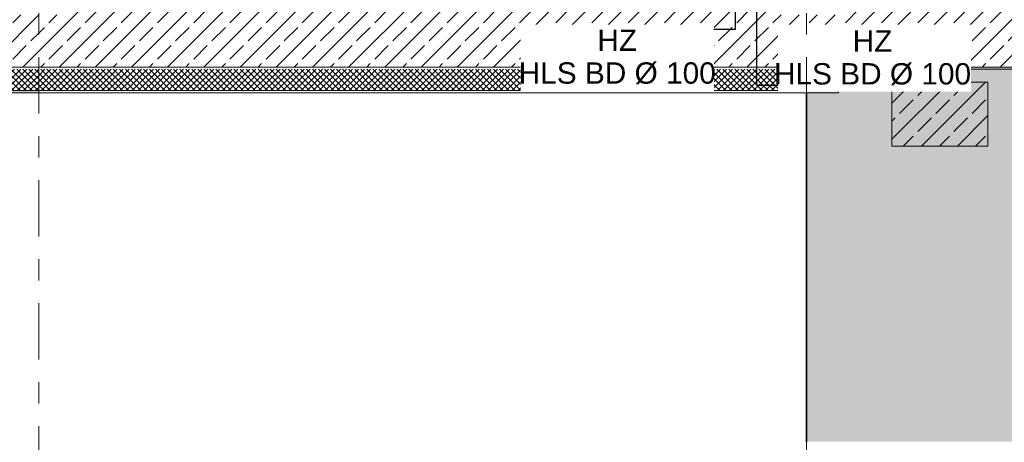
# Model space of a CAD drawing. Header units: metres. Extents: x -3.6 to 84.5, y -11 to 16.8.
# Tile 45 of 76: x 40 to 44.7, y -1.8 to 0.2. Entities that reach past the tile are written whole.
import ezdxf

# ---------------------------------------------------------------- set-up
doc = ezdxf.new("R2010")
doc.units = ezdxf.units.M
doc.header["$MEASUREMENT"] = 0
doc.linetypes.add('Strichlinie doppelt', pattern=[0.546806, 0.264583, -0.105833, 0.070556, -0.105833])
doc.linetypes.add('Wipeout_Contour', pattern=[1, 0, -1])
for name, color, linetype in [('155 - Bemaßung_ Beschriftung.Ausbau - Deckenelemente', 7, 'Continuous'), ('301 - Elemente.Linie', 7, 'Continuous'), ('302 - Elemente.Schraffur', 7, 'Continuous'), ('451 - Universal.Achsen Raster', 7, 'Continuous'), ('604 - Struktur.Wand Aussen', 7, 'Continuous'), ('607 - Struktur.Stütze', 7, 'Continuous')]:
    doc.layers.add(name, color=color, linetype=linetype)
doc.styles.add('ERSTELLTER_STIL_2', font='txt')
doc.dimstyles.new('ERSTELLTER_STIL__7', dxfattribs={"dimtxt": 0.18, "dimasz": 0.03648, "dimexe": 0.18, "dimexo": 0.0625, "dimgap": 0, "dimtad": 0, "dimtih": 1, "dimtoh": 1, "dimdec": 4, "dimzin": 0, "dimdsep": 46, "dimcen": 0.09, "dimadec": 0, "dimazin": 0, "dimtfac": 1, "dimtdec": 4, "dimtmove": 0, "dimatfit": 3, "dimldrblk": 'ARROWHEAD_11', "dimfxl": 1, "dimtolj": 1, "dimtzin": 0, "dimarcsym": 0})
pattern_1 = [(0, (0, 0), (0, 0.08660254), [0, -0.05]), (0, (0.025, 0.0433), (0, 0.08660254), [0, -0.05])]
pattern_2 = [(45, (0, 0), (-0.0848528, 0.0848528), []), (45, (-0.04243, 0.04243), (-0.0848528, 0.0848528), [0.09, -0.03])]
pattern_3 = [(45, (0, 0), (-0.014142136, 0.014142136), []), (135, (0, 0), (0.014142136, 0.014142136), [])]

# ---------------------------------------------------------------- blocks, each defined once
blk = doc.blocks.new('ARROWHEAD_11')
at = {"color": 0, "linetype": 'Continuous', "lineweight": 0}
blk.add_line((0, 0), (-1, 0), dxfattribs=at)
at = {"color": 0, "linetype": 'Continuous', "lineweight": 0, "const_width": 0.25, "flags": 128}
blk.add_lwpolyline([(-0.125, 0, 1), (0.125, 0, 1)], format="xyb", close=True, dxfattribs=at)

msp = doc.modelspace()

# ---------------------------------------------------------------- hatches: boundary and pattern name
at = {"layer": '302 - Elemente.Schraffur', "linetype": 'Continuous', "lineweight": 0, "true_color": 0x151515}
msp.add_hatch(color=250, dxfattribs=at).paths.add_polyline_path([(43.73, -1.7492), (55.21, -1.7492), (55.21, -0.005), (54.38, -0.005), (54.38, 0.035), (52.315, 0.035), (52.315, -0.005), (43.73, -0.005)])
at = {"layer": '604 - Struktur.Wand Aussen', "linetype": 'Continuous', "lineweight": 0, "true_color": 0x000000}
h = msp.add_hatch(dxfattribs=at)
h.set_pattern_fill('Beton__Stahlbeton_0001', color=18, style=0, pattern_type=2)
h.set_pattern_definition(pattern_2)
h.paths.add_polyline_path([(32.93, 0.25), (32.93, 0.005), (40.13, 0.005), (40.13, 0.25), (39.98, 0.25), (39.98, 0.415), (36.68, 0.415), (36.68, 0.25), (36.38, 0.25), (36.38, 0.415), (33.08, 0.415), (33.08, 0.25)])
h = msp.add_hatch(dxfattribs=at)
h.set_pattern_fill('Beton__Stahlbeton_0001', color=18, style=0, pattern_type=2)
h.set_pattern_definition(pattern_2)
h.paths.add_polyline_path([(40.28, 0.25), (40.13, 0.25), (40.13, 0.005), (43.88, 0.005), (43.88, 0.25), (43.58, 0.25), (43.58, 0.41), (40.28, 0.41)])
h = msp.add_hatch(dxfattribs=at)
h.set_pattern_fill('Beton__Stahlbeton_0001', color=18, style=0, pattern_type=2)
h.set_pattern_definition(pattern_2)
h.paths.add_polyline_path([(43.88, 0.41), (43.88, 0.005), (50.93, 0.005), (50.93, 0.25), (50.78, 0.25), (50.78, 0.41), (47.48, 0.41), (47.48, 0.25), (47.18, 0.25), (47.18, 0.41)])
h = msp.add_hatch(dxfattribs=at)
h.set_pattern_fill('Verputz_0001', color=18, style=0, pattern_type=2)
h.set_pattern_definition(pattern_1)
h.paths.add_polyline_path([(43.88, -0.005), (50.93, -0.005), (50.93, 0.005), (43.88, 0.005)])
h = msp.add_hatch(dxfattribs=at)
h.set_pattern_fill('Dämmung__hart_2_0001', color=18, style=0, pattern_type=2)
h.set_pattern_definition(pattern_3)
h.paths.add_polyline_path([(32.93, -0.105), (40.13, -0.105), (40.13, -0.005), (32.93, -0.005)])
h = msp.add_hatch(dxfattribs=at)
h.set_pattern_fill('Dämmung__hart_2_0001', color=18, style=0, pattern_type=2)
h.set_pattern_definition(pattern_3)
h.paths.add_polyline_path([(40.13, -0.105), (43.88, -0.105), (43.88, -0.005), (40.13, -0.005)])
h = msp.add_hatch(dxfattribs=at)
h.set_pattern_fill('Verputz_0001', color=18, style=0, pattern_type=2)
h.set_pattern_definition(pattern_1)
h.paths.add_polyline_path([(32.93, -0.115), (40.13, -0.115), (40.13, -0.105), (32.93, -0.105)])
h = msp.add_hatch(dxfattribs=at)
h.set_pattern_fill('Verputz_0001', color=18, style=0, pattern_type=2)
h.set_pattern_definition(pattern_1)
h.paths.add_polyline_path([(40.13, -0.115), (43.88, -0.115), (43.88, -0.105), (40.13, -0.105)])
at = {"layer": '607 - Struktur.Stütze', "linetype": 'Continuous', "lineweight": 0, "true_color": 0x000000}
h = msp.add_hatch(dxfattribs=at)
h.set_pattern_fill('Beton__Stahlbeton_0001', color=18, style=0, pattern_type=2)
h.set_pattern_definition(pattern_2)
h.paths.add_polyline_path([(44.58, -0.365), (44.58, -0.065), (44.13, -0.065), (44.13, -0.365)])

# ---------------------------------------------------------------- linework, layer by layer
at = {"layer": '451 - Universal.Achsen Raster', "color": 160, "linetype": 'Strichlinie doppelt', "lineweight": 9, "true_color": 0x3232ff}
msp.add_line((40.13, -10.585), (40.13, 16.355), dxfattribs=at)
at = {"layer": '604 - Struktur.Wand Aussen', "color": 7, "linetype": 'Continuous', "lineweight": 18}
for p, q in [((32.93, 0.005), (40.13, 0.005)), ((40.13, 0.005), (43.88, 0.005)), ((43.88, 0.005), (50.93, 0.005))]:
    msp.add_line(p, q, dxfattribs=at)
at = {"layer": '604 - Struktur.Wand Aussen', "color": 7, "linetype": 'Continuous', "lineweight": 13}
for p, q in [((32.93, -0.105), (40.13, -0.105)), ((40.13, -0.105), (43.88, -0.105))]:
    msp.add_line(p, q, dxfattribs=at)
at = {"layer": '604 - Struktur.Wand Aussen', "color": 7, "linetype": 'Continuous', "lineweight": 13, "flags": 128}
for points in [[(43.88, -0.005), (43.88, 0.005)], [(43.88, -0.005), (43.88, 0.005)], [(43.88, -0.005), (50.93, -0.005)], [(43.88, -0.105), (43.88, -0.005)], [(32.93, -0.115), (40.13, -0.115)], [(40.13, -0.115), (43.88, -0.115)], [(43.88, -0.115), (43.88, -0.105)]]:
    msp.add_lwpolyline(points, dxfattribs=at)
at = {"layer": '607 - Struktur.Stütze', "color": 7, "linetype": 'Continuous', "lineweight": 13, "flags": 128}
msp.add_lwpolyline([(44.58, -0.365), (44.58, -0.065), (44.13, -0.065), (44.13, -0.365)], close=True, dxfattribs=at)

# ---------------------------------------------------------------- next in the draw order: wipeouts: each hides what was drawn before it
at = {"color": 1, "linetype": 'Wipeout_Contour', "lineweight": 9, "ltscale": 171.380798}
msp.add_wipeout([(42.3889, 0.204), (43.295, 0.204), (43.295, -0.1103), (42.3889, -0.1103)], dxfattribs=at).dxf.layer = '155 - Bemaßung_ Beschriftung.Ausbau - Deckenelemente'
at = {"color": 1, "linetype": 'Wipeout_Contour', "lineweight": 9, "ltscale": 176.204682}
msp.add_wipeout([(43.595, 0.204), (44.501, 0.204), (44.501, -0.1103), (43.595, -0.1103)], dxfattribs=at).dxf.layer = '155 - Bemaßung_ Beschriftung.Ausbau - Deckenelemente'

# ---------------------------------------------------------------- next in the draw order: linework, layer by layer
at = {"layer": '301 - Elemente.Linie', "color": 7, "linetype": 'Continuous', "lineweight": 35, "flags": 128}
msp.add_lwpolyline([(43.73, -0.115), (43.73, -1.7492)], dxfattribs=at)
at = {"layer": '451 - Universal.Achsen Raster', "color": 160, "linetype": 'Strichlinie doppelt', "lineweight": 9, "true_color": 0x3232ff}
msp.add_line((43.73, -10.585), (43.73, 16.355), dxfattribs=at)

# ---------------------------------------------------------------- next in the draw order: texts
at = {"layer": '155 - Bemaßung_ Beschriftung.Ausbau - Deckenelemente', "color": 1, "linetype": 'Continuous', "lineweight": 9, "char_height": 0.1, "line_spacing_factor": 0.922411, "style": 'ERSTELLTER_STIL_2'}
for insert, attachment_point in [((42.842, 0.1811), 2), ((44.5007, -0.0802), 9)]:
    msp.add_mtext('\\A1;{\\pqc;\\fArial|b0|i0|c0|p38;HZ\\P\\pqc;\\fArial|b0|i0|c0|p38;HLS BD Ø 100}', dxfattribs=dict(at, insert=insert, attachment_point=attachment_point))

# ---------------------------------------------------------------- next in the draw order: leaders
at = {"layer": '155 - Bemaßung_ Beschriftung.Ausbau - Deckenelemente', "color": 1, "linetype": 'Continuous', "lineweight": 9, "annotation_type": 0, "has_hookline": 1, "text_width": 0.9053}
for points, hookline_direction in [([(43.395, 0.33), (43.395, 0.1811), (43.2946, 0.1811)], 1), ([(43.495, 0.33), (43.495, -0.0802), (43.5954, -0.0802)], 0)]:
    msp.add_leader(points, dimstyle='ERSTELLTER_STIL__7', dxfattribs=dict(at, hookline_direction=hookline_direction))

doc.saveas('drawing.dxf')
